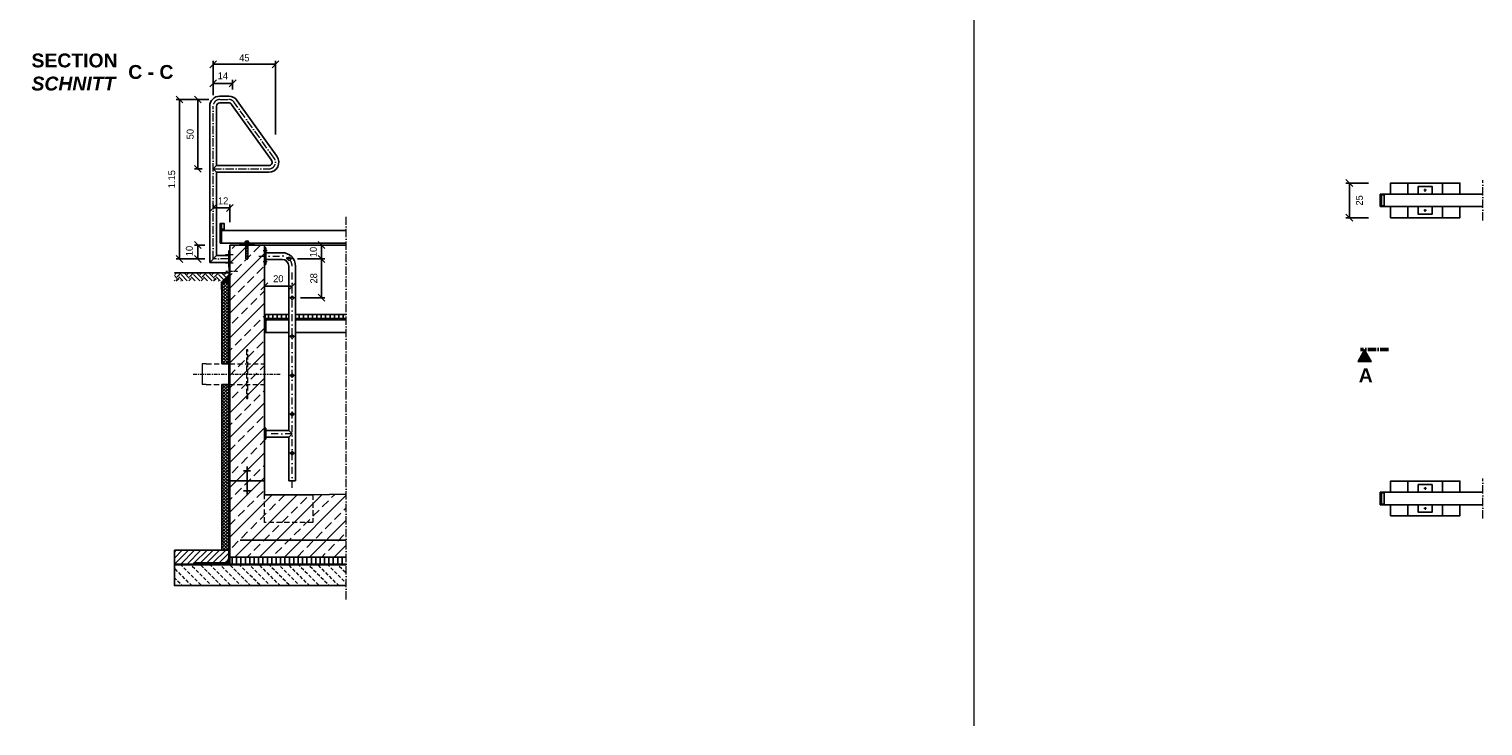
# Model space of a CAD drawing. Header units: millimetres. Extents: x -61498 to 746175, y -1322 to 24596.
# Tile 4 of 37: x 11896 to 22389, y -1322 to 3704. Entities that reach past the tile are written whole.
import ezdxf

# ---------------------------------------------------------------- set-up
doc = ezdxf.new("R2010")
doc.units = ezdxf.units.MM
for name, pattern in [('ACAD_ISO10W100', [18, 12, -3, 0, -3]), ('JIS_02_1.0', [2, 1, -1]), ('STRICHPUNKT2', [0.5, 0.25, -0.125, 0, -0.125]), ('VERDECKT2', [0.1875, 0.125, -0.0625])]:
    doc.linetypes.add(name, pattern=pattern)
for name, color, linetype, lineweight in [('Bemaßung', 7, 'Continuous', 9), ('Beschriftung', 7, 'Continuous', 9), ('P-DABDICHTUNG', 7, 'Continuous', 18), ('P-ES-MD', 1, 'VERDECKT2', 18), ('P-SSLEIX', 7, 'STRICHPUNKT2', 18), ('verz. Bandstahl 30x3_5mm im Beton', 5, 'GRENZE1', 35)]:
    doc.layers.add(name, color=color, linetype=linetype, lineweight=lineweight)
doc.styles.add('LBB3.5M1000', font='isocp.shx', dxfattribs={"height": 3.5})
doc.linetypes.add('GRENZE1', pattern='A,6.35,-2.54,[133,ltypeshp.shx,S=2.54,R=0,X=-2.54,Y=0],-2.54,25.4', length=36.83)
doc.dimstyles.new('DIN', dxfattribs={"dimtxt": 2.5, "dimasz": 2.5, "dimexe": 1.25, "dimexo": 0.625, "dimtad": 1, "dimtih": 1, "dimdec": 4, "dimdsep": 46, "dimlunit": 6, "dimtxsty": 'Standard', "dimcen": 2.5, "dimadec": 0, "dimazin": 0, "dimtfac": 1, "dimtdec": 4, "dimtmove": 0, "dimatfit": 3, "dimfxl": 0, "dimtvp": 1, "dimtolj": 1, "dimtzin": 0, "dimarcsym": 0})

# ---------------------------------------------------------------- blocks, each defined once
blk = doc.blocks.new('_Oblique')
at = {"color": 0, "linetype": 'ByBlock', "lineweight": -2}
blk.add_line((-0.5, -0.5), (0.5, 0.5), dxfattribs=at)
blk = doc.blocks.new('*D27')
at = {"layer": 'Bemaßung', "color": 0, "lineweight": -2, "transparency": 16777216}
for p, q in [((13595, 1820), (13595, 1874)), ((13595, 1849), (13795, 1849)), ((13795, 1861), (13795, 1874))]:
    blk.add_line(p, q, dxfattribs=at)
at = {"layer": 'DEFPOINTS', "color": 0, "transparency": 16777216}
for p in [(13795, 1849), (13795, 1821), (13595, 1780)]:
    blk.add_point(p, dxfattribs=at)
at = {"layer": 'Bemaßung', "color": 0, "lineweight": -2, "transparency": 16777216, "xscale": 50, "yscale": 50, "zscale": 50, "rotation": 180}
blk.add_blockref('_Oblique', (13595, 1849), dxfattribs=at)
at = {"layer": 'Bemaßung', "color": 0, "lineweight": -2, "transparency": 16777216, "xscale": 50, "yscale": 50, "zscale": 50}
blk.add_blockref('_Oblique', (13795, 1849), dxfattribs=at)
at = {"layer": 'Bemaßung', "color": 0, "transparency": 16777216, "insert": (13695, 1903), "char_height": 50, "attachment_point": 5}
blk.add_mtext('\\A1;20', dxfattribs=at)
blk = doc.blocks.new('*D29')
at = {"layer": 'Bemaßung', "color": 0, "lineweight": -2, "transparency": 16777216}
for p, q in [((13834, 2146), (14032, 2146)), ((14007, 2046), (14007, 2146)), ((13834, 2046), (14032, 2046))]:
    blk.add_line(p, q, dxfattribs=at)
at = {"layer": 'DEFPOINTS', "color": 0, "transparency": 16777216}
for p in [(13794, 2146), (14007, 2146), (13794, 2046)]:
    blk.add_point(p, dxfattribs=at)
at = {"layer": 'Bemaßung', "color": 0, "lineweight": -2, "transparency": 16777216, "xscale": 50, "yscale": 50, "zscale": 50}
for p, rotation in [((14007, 2146), 90), ((14007, 2046), 270)]:
    blk.add_blockref('_Oblique', p, dxfattribs=dict(at, rotation=rotation))
at = {"layer": 'Bemaßung', "color": 0, "transparency": 16777216, "insert": (13948, 2096), "char_height": 50, "attachment_point": 5, "rotation": 90}
blk.add_mtext('\\A1;10', dxfattribs=at)
blk = doc.blocks.new('*D30')
at = {"layer": 'Bemaßung', "color": 0, "lineweight": -2, "transparency": 16777216}
for p, q in [((13834, 2046), (14032, 2046)), ((14007, 2046), (14007, 1766)), ((13856, 1766), (14032, 1766))]:
    blk.add_line(p, q, dxfattribs=at)
at = {"layer": 'DEFPOINTS', "color": 0, "transparency": 16777216}
for p in [(13794, 2046), (13816, 1766), (14007, 1766)]:
    blk.add_point(p, dxfattribs=at)
at = {"layer": 'Bemaßung', "color": 0, "lineweight": -2, "transparency": 16777216, "xscale": 50, "yscale": 50, "zscale": 50}
for p, rotation in [((14007, 2046), 90), ((14007, 1766), 270)]:
    blk.add_blockref('_Oblique', p, dxfattribs=dict(at, rotation=rotation))
at = {"layer": 'Bemaßung', "color": 0, "transparency": 16777216, "insert": (13951, 1906), "char_height": 50, "attachment_point": 5, "rotation": 90}
blk.add_mtext('\\A1;28', dxfattribs=at)
blk = doc.blocks.new('*D31')
at = {"layer": 'Bemaßung', "color": 0, "lineweight": -2, "transparency": 16777216}
for p, q in [((13225, 3227), (13225, 3337)), ((13225, 3312), (13365, 3312)), ((13365, 3267), (13365, 3337))]:
    blk.add_line(p, q, dxfattribs=at)
at = {"layer": 'DEFPOINTS', "color": 0, "transparency": 16777216}
for p in [(13365, 3312), (13365, 3187), (13225, 3147)]:
    blk.add_point(p, dxfattribs=at)
at = {"layer": 'Bemaßung', "color": 0, "lineweight": -2, "transparency": 16777216, "xscale": 50, "yscale": 50, "zscale": 50, "rotation": 180}
blk.add_blockref('_Oblique', (13225, 3312), dxfattribs=at)
at = {"layer": 'Bemaßung', "color": 0, "lineweight": -2, "transparency": 16777216, "xscale": 50, "yscale": 50, "zscale": 50}
blk.add_blockref('_Oblique', (13365, 3312), dxfattribs=at)
at = {"layer": 'Bemaßung', "color": 0, "transparency": 16777216, "insert": (13295, 3367), "char_height": 50, "attachment_point": 5}
blk.add_mtext('\\A1;14', dxfattribs=at)
blk = doc.blocks.new('*D32')
at = {"layer": 'Bemaßung', "color": 0, "lineweight": -2, "transparency": 16777216}
for p, q in [((13225, 3317), (13225, 3475)), ((13675, 2944), (13675, 3475)), ((13675, 3450), (13225, 3450))]:
    blk.add_line(p, q, dxfattribs=at)
at = {"layer": 'DEFPOINTS', "color": 0, "transparency": 16777216}
for p in [(13225, 3450), (13225, 3117), (13675, 2744)]:
    blk.add_point(p, dxfattribs=at)
at = {"layer": 'Bemaßung', "color": 0, "lineweight": -2, "transparency": 16777216, "xscale": 50, "yscale": 50, "zscale": 50, "rotation": 180}
blk.add_blockref('_Oblique', (13225, 3450), dxfattribs=at)
at = {"layer": 'Bemaßung', "color": 0, "lineweight": -2, "transparency": 16777216, "xscale": 50, "yscale": 50, "zscale": 50}
blk.add_blockref('_Oblique', (13675, 3450), dxfattribs=at)
at = {"layer": 'Bemaßung', "color": 0, "transparency": 16777216, "insert": (13450, 3496), "char_height": 50, "attachment_point": 5}
blk.add_mtext('\\A1;45', dxfattribs=at)
blk = doc.blocks.new('*D33')
at = {"layer": 'Bemaßung', "color": 0, "lineweight": -2, "transparency": 16777216}
for p, q in [((13193, 3196), (13089, 3196)), ((13114, 2696), (13114, 3196)), ((13145, 2696), (13089, 2696))]:
    blk.add_line(p, q, dxfattribs=at)
at = {"layer": 'DEFPOINTS', "color": 0, "transparency": 16777216}
for p in [(13114, 3196), (13273, 3196), (13225, 2696)]:
    blk.add_point(p, dxfattribs=at)
at = {"layer": 'Bemaßung', "color": 0, "lineweight": -2, "transparency": 16777216, "xscale": 50, "yscale": 50, "zscale": 50}
for p, rotation in [((13114, 3196), 90), ((13114, 2696), 270)]:
    blk.add_blockref('_Oblique', p, dxfattribs=dict(at, rotation=rotation))
at = {"layer": 'Bemaßung', "color": 0, "transparency": 16777216, "insert": (13059, 2946), "char_height": 50, "attachment_point": 5, "rotation": 90}
blk.add_mtext('\\A1;50', dxfattribs=at)
blk = doc.blocks.new('*D34')
at = {"layer": 'Bemaßung', "color": 0, "lineweight": -2, "transparency": 16777216}
for p, q in [((13193, 3196), (12957, 3196)), ((12982, 3196), (12982, 2046)), ((13145, 2046), (12957, 2046))]:
    blk.add_line(p, q, dxfattribs=at)
at = {"layer": 'DEFPOINTS', "color": 0, "transparency": 16777216}
for p in [(13273, 3196), (12982, 2046), (13225, 2046)]:
    blk.add_point(p, dxfattribs=at)
at = {"layer": 'Bemaßung', "color": 0, "lineweight": -2, "transparency": 16777216, "xscale": 50, "yscale": 50, "zscale": 50}
for p, rotation in [((12982, 3196), 90), ((12982, 2046), 270)]:
    blk.add_blockref('_Oblique', p, dxfattribs=dict(at, rotation=rotation))
at = {"layer": 'Bemaßung', "color": 0, "transparency": 16777216, "insert": (12926, 2621), "char_height": 50, "attachment_point": 5, "rotation": 90}
blk.add_mtext('\\A1;1.15', dxfattribs=at)
blk = doc.blocks.new('*D35')
at = {"layer": 'Bemaßung', "color": 0, "lineweight": -2, "transparency": 16777216}
for p, q in [((13165, 2146), (13089, 2146)), ((13114, 2046), (13114, 2146)), ((13165, 2046), (13089, 2046))]:
    blk.add_line(p, q, dxfattribs=at)
at = {"layer": 'DEFPOINTS', "color": 0, "transparency": 16777216}
for p in [(13114, 2146), (13225, 2146), (13225, 2046)]:
    blk.add_point(p, dxfattribs=at)
at = {"layer": 'Bemaßung', "color": 0, "lineweight": -2, "transparency": 16777216, "xscale": 50, "yscale": 50, "zscale": 50}
for p, rotation in [((13114, 2146), 90), ((13114, 2046), 270)]:
    blk.add_blockref('_Oblique', p, dxfattribs=dict(at, rotation=rotation))
at = {"layer": 'Bemaßung', "color": 0, "transparency": 16777216, "insert": (13053, 2103), "char_height": 50, "attachment_point": 5, "rotation": 90}
blk.add_mtext('\\A1;10', dxfattribs=at)
blk = doc.blocks.new('*D36')
at = {"layer": 'Bemaßung', "color": 0, "lineweight": -2, "transparency": 16777216}
for p, q in [((13225, 2405), (13225, 2439)), ((13345, 2414), (13225, 2414)), ((13345, 2311), (13345, 2439))]:
    blk.add_line(p, q, dxfattribs=at)
at = {"layer": 'DEFPOINTS', "color": 0, "transparency": 16777216}
for p in [(13225, 2414), (13225, 2345), (13345, 2251)]:
    blk.add_point(p, dxfattribs=at)
at = {"layer": 'Bemaßung', "color": 0, "lineweight": -2, "transparency": 16777216, "xscale": 50, "yscale": 50, "zscale": 50, "rotation": 180}
blk.add_blockref('_Oblique', (13225, 2414), dxfattribs=at)
at = {"layer": 'Bemaßung', "color": 0, "lineweight": -2, "transparency": 16777216, "xscale": 50, "yscale": 50, "zscale": 50}
blk.add_blockref('_Oblique', (13345, 2414), dxfattribs=at)
at = {"layer": 'Bemaßung', "color": 0, "transparency": 16777216, "insert": (13297, 2465), "char_height": 50, "attachment_point": 5}
blk.add_mtext('\\A1;12', dxfattribs=at)
blk = doc.blocks.new('*D113')
at = {"layer": 'Bemaßung', "color": 0, "lineweight": -2, "transparency": 16777216}
for p, q in [((21563, 2593), (21401, 2593)), ((21426, 2593), (21426, 2343)), ((21563, 2343), (21401, 2343))]:
    blk.add_line(p, q, dxfattribs=at)
at = {"layer": 'DEFPOINTS', "color": 0, "transparency": 16777216}
for p in [(21723, 2593), (21426, 2343), (21723, 2343)]:
    blk.add_point(p, dxfattribs=at)
at = {"layer": 'Bemaßung', "color": 0, "lineweight": -2, "transparency": 16777216, "xscale": 50, "yscale": 50, "zscale": 50}
for p, rotation in [((21426, 2593), 90), ((21426, 2343), 270)]:
    blk.add_blockref('_Oblique', p, dxfattribs=dict(at, rotation=rotation))
at = {"layer": 'Bemaßung', "color": 0, "transparency": 16777216, "insert": (21498, 2468), "char_height": 50, "attachment_point": 5, "rotation": 90}
blk.add_mtext('\\A1;25', dxfattribs=at)

msp = doc.modelspace()

# ---------------------------------------------------------------- hatches: boundary and pattern name
at = {"lineweight": 0}
h = msp.add_hatch(dxfattribs=at)
h.set_pattern_fill('ANSI33', color=256, scale=20)
h.set_pattern_definition([(45, (15044.65, 1020.52), (-89.8026, 89.8026), []), (45, (15134.46, 1020.52), (-89.8026, 89.8026), [63.5, -31.75])])
h.paths.add_polyline_path([(14185.90164, -104.47721), (14185.90164, 348.361), (13944.65354, 345.52279), (13594.65354, 345.52279), (13594.65354, 2145.52279), (13344.65354, 2145.52279), (13344.65354, -104.47721)])
h = msp.add_hatch()
h.set_pattern_fill('EARTH', color=256, scale=10, angle=45)
h.set_pattern_definition([(45, (13144.654, 1916.385), (7e-15, 89.803), [63.5, -63.5]), (45, (13127.816, 1933.22), (7e-15, 89.803), [63.5, -63.5]), (45, (13110.98, 1950.06), (7e-15, 89.803), [63.5, -63.5]), (135, (13110.98, 1961.286), (-89.803, 7e-15), [63.5, -63.5]), (135, (13127.816, 1978.124), (-89.803, 7e-15), [63.5, -63.5]), (135, (13144.654, 1994.96), (-89.803, 7e-15), [63.5, -63.5])])
h.paths.add_polyline_path([(13293.28619, 1887.24713), (13339.80859, 1933.76953), (13339.80859, 1945.52279), (12944.65354, 1945.52279), (12944.65354, 1887.24713)])
at = {"lineweight": 5}
h = msp.add_hatch(dxfattribs=at)
h.set_pattern_fill('ANSI36', color=256, angle=90)
h.set_pattern_definition([(135, (13316.6535, 1903.712), (-6.17393, 1.6838), [7.9375, -1.5875, 0, -1.5875])])
h.paths.add_polyline_path([(13344.65354, 1931.71186), (13288.65354, 1875.71186), (13338.65354, 1875.71186), (13344.65354, 1875.71186)])
h = msp.add_hatch(dxfattribs=at)
h.set_pattern_fill('ANSI37', color=256, scale=5)
h.set_pattern_definition([(45, (13313.654, 1628.273), (-11.2253, 11.2253), []), (135, (13313.654, 1628.273), (-11.2253, -11.2253), [])])
h.paths.add_polyline_path([(13338.65354, 1875.71186), (13288.65354, 1875.71186), (13288.65354, 1290.52279), (13338.65354, 1290.52279)])
at = {"lineweight": 9}
h = msp.add_hatch(dxfattribs=at)
h.set_pattern_fill('ANSI31', color=256)
h.set_pattern_definition([(45, (-70640.859, 39965.3005), (-2.24506403, 2.24506403), [])])
edge = h.paths.add_edge_path()
edge.add_line((13594.65354, 1515.52279), (13594.65354, 1615.52279))
edge.add_line((13594.65354, 1615.52279), (13669.65354, 1615.52279))
edge.add_line((13669.65354, 1615.52279), (13669.65354, 1610.52279))
edge.add_arc((13664.65354, 1610.52279), 5, -90, 0, ccw=False)
edge.add_line((13664.65354, 1605.52279), (13614.65354, 1605.52279))
edge.add_arc((13614.65354, 1595.52279), 10, 90, 180)
edge.add_line((13604.65354, 1595.52279), (13604.65354, 1520.52279))
edge.add_arc((13599.65354, 1520.52279), 5, -90, 0, ccw=False)
edge.add_line((13599.65354, 1515.52279), (13594.65354, 1515.52279))
h = msp.add_hatch()
h.set_pattern_fill('ANSI31', color=256, scale=10, angle=45)
h.set_pattern_definition([(90, (-70640.86, 39965.3), (-31.75, 5e-15), [])])
h.paths.add_polyline_path([(13770.50354, 1615.52279), (13770.50354, 1645.52279), (13599.65354, 1645.52279), (13599.65354, 1615.52279)])
h.paths.add_polyline_path([(14185.90164, 1615.52279), (14185.90164, 1645.52279), (13818.80354, 1645.52279), (13818.80354, 1615.52279)])
at = {"lineweight": 5}
h = msp.add_hatch(dxfattribs=at)
h.set_pattern_fill('ANSI37', color=256, scale=5)
h.set_pattern_definition([(45, (15044.654, 955.773), (-11.22532, 11.22532), []), (135, (15044.654, 955.773), (-11.22532, -11.22532), [])])
h.paths.add_polyline_path([(13288.65354, 1140.52279), (13338.65354, 1140.52279), (13338.65354, -54.47721), (13288.65354, -54.47721)])
h = msp.add_hatch()
h.set_pattern_fill('ANSI31', color=256, scale=10)
h.set_pattern_definition([(45, (16947.654, -104.477), (-22.45064, 22.45064), [])])
edge = h.paths.add_edge_path()
edge.add_line((13084.27841, -146.83319), (13084.27841, -154.47721))
edge.add_line((13084.27841, -154.47721), (12944.65354, -154.47721))
edge.add_line((12944.65354, -154.47721), (12944.65354, -54.47721))
edge.add_line((12944.65354, -54.47721), (13338.65354, -54.47721))
edge.add_line((13338.65354, -54.47721), (13338.65354, -104.47721))
edge.add_arc((13296.29756, -104.47721), 42.35598, 270, 360, ccw=False)
edge.add_line((13296.29756, -146.83319), (13084.27841, -146.83319))
at = {"lineweight": 0}
h = msp.add_hatch(dxfattribs=at)
h.set_pattern_fill('AR-CONC', color=256, scale=0.48356)
h.set_pattern_definition([(50, (16826.8257, -129.4772), (3.4683817, -0.303444), [0.36267, -3.989368]), (355, (16826.8257, -129.4772), (-0.6709456, 3.6372986), [0.290136, -3.1914945]), (100.45144, (16827.1148, -129.5025), (2.797436, 3.3338545), [0.308222, -3.3904412]), (46.1842, (16826.8257, -128.51), (5.16075, -0.8003847), [0.544005, -5.984052]), (96.63564, (16827.256, -128.577), (4.519649, 4.710446), [0.462333, -5.085665]), (351.18416, (16826.8257, -128.51), (4.519649, 4.710446), [0.435204, -4.787242]), (21, (16827.3093, -128.752), (2.8864024, -1.946903), [0.36267, -3.989368]), (326, (16827.3093, -128.752), (1.176575, 3.506534), [0.290136, -3.1914945]), (71.45144, (16827.5498, -128.914), (4.0629775, 1.559631), [0.308222, -3.3904412]), (37.5, (16826.8257, -129.4772), (0.05880017, 1.6097408), [0, -3.1528098, 0, -3.2398505, 0, -3.2035835]), (7.5, (16826.8257, -129.4772), (1.2720985, 1.9072164), [0, -1.8471984, 0, -3.0802758, 0, -1.2209884]), (327.5, (16825.7474, -129.4772), (2.5813506, -0.1090663), [0, -1.2088994, 0, -3.7717663, 0, -5.0048437]), (317.5, (16825.2638, -129.4772), (2.8200537, 0.4840674), [0, -1.5715693, 0, -2.5048397, 0, -3.5541644])])
edge = h.paths.add_edge_path()
edge.add_line((13270.35447, -154.47721), (13296.29756, -152.83319))
edge.add_arc((13296.29756, -104.47721), 48.35598, 270, 360)
edge.add_line((13344.65354, -104.47721), (13344.65354, -154.47721))
edge.add_line((13344.65354, -154.47721), (13270.35447, -154.47721))
h = msp.add_hatch()
h.set_pattern_fill('ANSI31', color=256, scale=10, angle=45)
h.set_pattern_definition([(90, (15044.654, -129.477), (-31.75, 5e-15), [])])
h.paths.add_polyline_path([(13344.65354, -104.47721), (14185.90164, -104.47721), (14185.90164, -154.47721), (13344.65354, -154.47721)])
h = msp.add_hatch(dxfattribs=at)
h.set_pattern_fill('BETON_UNBEWEHRT', color=256, scale=200, angle=90, pattern_type=2)
h.set_pattern_definition([(135, (7956.78, -75.12), (-35.35534, -35.35534), [25, -12.5])])
h.paths.add_polyline_path([(14185.90164, -310.47721), (14185.90164, -160.47721), (12944.65354, -160.47721), (12944.65354, -310.47721)])
at = {"layer": 'Beschriftung'}
h = msp.add_hatch(color=256, dxfattribs=at)
h.dxf.hatch_style = 1
h.paths.add_polyline_path([(21535.51058, 1393.39787), (21485.66203, 1307.05766), (21585.35912, 1307.05766)])
at = {"layer": 'P-DABDICHTUNG'}
h = msp.add_hatch(dxfattribs=at)
h.set_pattern_fill('PLAST', scale=6, angle=90, style=0)
h.set_pattern_definition([(90, (2118.5682, -1454.0447), (-1.5, 9e-17), []), (90, (2118.3807, -1454.0447), (-1.5, 9e-17), []), (90, (2118.1932, -1454.0447), (-1.5, 9e-17), [])])
h.paths.add_polyline_path([(13084.27841, -154.47721), (13084.27841, -152.83319), (13143.78552, -152.83319), (13143.78552, -154.47721)])

# ---------------------------------------------------------------- linework, layer by layer
for p, q in [((13272.95354, 3219.82985), (13337.67213, 3219.82985)), ((13272.95354, 3171.52985), (13337.67213, 3171.52985)), ((13645.99389, 2757.87551), (13358.19728, 3160.10545)), ((13685.26556, 2785.9936), (13399.24758, 3185.55663)), ((13200.50354, 2021.37279), (13200.50354, 3147.37985)), ((13248.80354, 2719.67279), (13248.80354, 3147.37985)), ((13248.80354, 2719.67279), (13224.65354, 2695.52279)), ((13224.65354, 2695.52279), (13248.80354, 2671.37279)), ((13248.80354, 2719.67279), (13626.35354, 2719.67279)), ((13248.80354, 2671.37279), (13626.35354, 2671.37279)), ((13248.80354, 2069.67279), (13248.80354, 2671.37279)), ((21647.60434, 2513.39787), (22389.24547, 2513.39787)), ((21647.60434, 2513.39787), (21647.60434, 2423.39787)), ((22389.24547, 2423.39787), (21647.60434, 2423.39787)), ((21657.60434, 2513.39787), (21657.60434, 2423.39787)), ((21657.60434, 2508.39787), (21677.60434, 2508.39787)), ((21677.60434, 2428.39787), (21657.60434, 2428.39787)), ((21677.60434, 2428.39787), (21677.60434, 2508.39787)), ((14185.90164, 2250.52279), (13284.65354, 2250.52279)), ((14185.90164, 2160.52279), (13284.65354, 2160.52279)), ((13594.65354, 2145.52279), (13344.65354, 2145.52279)), ((13344.65354, 2145.52279), (13344.65354, -104.47721)), ((13419.65354, 2150.52279), (13414.65354, 2145.52279)), ((13419.65354, 2150.52279), (13419.65354, 2160.52279)), ((13519.65354, 2150.52279), (13419.65354, 2150.52279)), ((13519.65354, 2160.52279), (13519.65354, 2150.52279)), ((13519.65354, 2150.52279), (13524.65354, 2145.52279)), ((13594.65354, 2145.52279), (14185.90164, 2145.52279)), ((13594.65354, 345.52279), (13594.65354, 2145.52279)), ((13594.65354, 2126.7429), (13604.65354, 2126.7429)), ((13604.65354, 2006.7429), (13604.65354, 2126.7429)), ((13248.80354, 2069.67279), (13200.50354, 2021.37279)), ((13338.65354, 2021.37279), (13200.50354, 2021.37279)), ((13338.65354, 2069.67279), (13248.80354, 2069.67279)), ((13594.65354, 2006.7429), (13604.65354, 2006.7429)), ((13604.65354, 2090.8929), (13722.20354, 2090.8929)), ((13604.65354, 2042.5929), (13722.20354, 2042.5929)), ((13759.29343, 2045.52279), (13773.43343, 2059.66279)), ((13773.43343, 2031.38279), (13759.29343, 2045.52279)), ((13770.50354, 1994.2929), (13770.50354, 809.67279)), ((13787.57343, 2045.52279), (13773.43343, 2059.66279)), ((13773.43343, 2031.38279), (13787.57343, 2045.52279)), ((13818.80354, 445.52279), (13818.80354, 1994.2929)), ((13339.80859, 1945.52279), (12944.65354, 1945.52279)), ((13288.65354, 1875.71186), (13344.65354, 1931.71186)), ((13338.65354, -104.47721), (13338.65354, 1875.71186)), ((13338.65354, 1875.71186), (13344.65354, 1875.71186)), ((13338.65354, 1875.71186), (13344.65354, 1875.71186)), ((13780.51354, 1765.52279), (13794.65354, 1779.66279)), ((13794.65354, 1751.38279), (13780.51354, 1765.52279)), ((13808.79354, 1765.52279), (13794.65354, 1779.66279)), ((13794.65354, 1751.38279), (13808.79354, 1765.52279)), ((13770.50354, 1605.52279), (13664.65354, 1605.52279)), ((14185.90164, 1605.52279), (13818.80354, 1605.52279)), ((13599.65354, 1515.52279), (13770.50354, 1515.52279)), ((13780.51354, 1485.52279), (13794.65354, 1499.66279)), ((13794.65354, 1471.38279), (13780.51354, 1485.52279)), ((13808.79354, 1485.52279), (13794.65354, 1499.66279)), ((13794.65354, 1471.38279), (13808.79354, 1485.52279)), ((13818.80354, 1515.52279), (14185.90164, 1515.52279)), ((13780.51354, 1205.52279), (13794.65354, 1219.66279)), ((13794.65354, 1191.38279), (13780.51354, 1205.52279)), ((13808.79354, 1205.52279), (13794.65354, 1219.66279)), ((13794.65354, 1191.38279), (13808.79354, 1205.52279)), ((13780.51354, 925.52279), (13794.65354, 939.66279)), ((13794.65354, 911.38279), (13780.51354, 925.52279)), ((13808.79354, 925.52279), (13794.65354, 939.66279)), ((13794.65354, 911.38279), (13808.79354, 925.52279)), ((13604.65354, 825.52279), (13594.65354, 825.52279)), ((13604.65354, 745.52279), (13594.65354, 745.52279)), ((13604.65354, 745.52279), (13604.65354, 825.52279)), ((13770.50354, 809.67279), (13604.65354, 809.67279)), ((13770.50354, 761.37279), (13604.65354, 761.37279)), ((13770.50354, 809.67279), (13794.65354, 785.52279)), ((13794.65354, 785.52279), (13770.50354, 761.37279)), ((13770.50354, 761.37279), (13770.50354, 445.52279)), ((13780.51354, 645.52279), (13794.65354, 659.66279)), ((13794.65354, 631.38279), (13780.51354, 645.52279)), ((13808.79354, 645.52279), (13794.65354, 659.66279)), ((13794.65354, 631.38279), (13808.79354, 645.52279)), ((13474.65354, 545.17607), (13464.65354, 545.17607)), ((13474.65354, 541.65616), (13464.65354, 541.65616)), ((13474.65354, 538.13626), (13464.65354, 538.13626)), ((13474.65354, 534.61635), (13464.65354, 534.61635)), ((13474.65354, 531.09645), (13464.65354, 531.09645)), ((13474.65354, 527.57654), (13464.65354, 527.57654)), ((13469.65354, 545.52279), (13469.65354, 445.52279)), ((13344.65354, 445.52279), (13594.65354, 445.52279)), ((13494.65354, 517.01683), (13444.65354, 517.01683)), ((13474.65354, 524.05664), (13464.65354, 524.05664)), ((13474.65354, 520.53674), (13464.65354, 520.53674)), ((13469.65354, 445.52279), (13469.65354, 345.52279)), ((13770.50354, 445.52279), (13818.80354, 445.52279)), ((13494.65354, 374.02875), (13444.65354, 374.02875)), ((13474.65354, 370.50884), (13464.65354, 370.50884)), ((13474.65354, 366.98894), (13464.65354, 366.98894)), ((13474.65354, 363.46903), (13464.65354, 363.46903)), ((13474.65354, 359.94913), (13464.65354, 359.94913)), ((13474.65354, 356.42922), (13464.65354, 356.42922)), ((13474.65354, 352.90932), (13464.65354, 352.90932)), ((13474.65354, 349.38941), (13464.65354, 349.38941)), ((13474.65354, 345.86951), (13464.65354, 345.86951)), ((13944.65354, 345.52279), (13594.65354, 345.52279)), ((14185.90164, 348.361), (13944.65354, 345.52279)), ((22389.24547, 363.39787), (21647.60434, 363.39787)), ((21647.60434, 273.39787), (21647.60434, 363.39787)), ((21657.60434, 273.39787), (21657.60434, 363.39787)), ((21677.60434, 358.39787), (21657.60434, 358.39787)), ((21677.60434, 358.39787), (21677.60434, 278.39787)), ((21647.60434, 273.39787), (22389.24547, 273.39787)), ((21657.60434, 278.39787), (21677.60434, 278.39787)), ((13338.65354, -54.47721), (12944.65354, -54.47721)), ((12944.65354, -54.47721), (12944.65354, -160.47721)), ((13338.65354, -104.47721), (13338.65354, -54.47721)), ((13344.65354, -154.47721), (12944.65354, -154.47721)), ((12944.65354, -160.47721), (12944.65354, -154.47721)), ((13344.65354, -154.47721), (12944.65354, -154.47721)), ((13338.65354, -154.47721), (12944.65354, -154.47721)), ((13338.65354, -154.47721), (12944.65354, -154.47721)), ((12944.65354, -154.47721), (13344.65354, -154.47721)), ((13084.27841, -146.83319), (13084.27841, -154.47721)), ((13296.29756, -146.83319), (13084.27841, -146.83319)), ((13296.29756, -152.83319), (13084.27841, -152.83319)), ((13344.65354, -154.47721), (14185.90164, -154.47721))]:
    msp.add_line(p, q)
at = {"linetype": 'ACAD_ISO10W100', "lineweight": 18, "ltscale": 5}
for p, q in [((13272.95354, 3195.52279), (13337.76951, 3195.52279)), ((13665.63054, 2771.93341), (13378.81981, 3172.67398)), ((13224.65354, 2045.52279), (13224.65354, 3147.22279)), ((13224.65354, 2695.52279), (13626.35354, 2695.52279)), ((21982.60434, 2540.89787), (21962.60434, 2540.89787)), ((21972.60434, 2530.89787), (21972.60434, 2550.89787)), ((22389.24547, 2323.39787), (22389.24547, 2613.39787)), ((14185.90164, -410.47721), (14185.90164, 2350.52279)), ((21982.60434, 2395.89787), (21962.60434, 2395.89787)), ((21972.60434, 2385.89787), (21972.60434, 2405.89787)), ((13338.65354, 2045.52279), (13224.65354, 2045.52279)), ((13368.918, 2075.52279), (13314.38909, 2075.52279)), ((13368.918, 2015.52279), (13314.38909, 2015.52279)), ((22389.24547, 173.39787), (22389.24547, 463.39787)), ((21982.60434, 390.89787), (21962.60434, 390.89787)), ((21972.60434, 400.89787), (21972.60434, 380.89787)), ((21982.60434, 245.89787), (21962.60434, 245.89787)), ((21972.60434, 255.89787), (21972.60434, 235.89787))]:
    msp.add_line(p, q, dxfattribs=at)
at = {"linetype": 'Continuous', "lineweight": 9}
for p, q in [((13454.65354, 2160.52279), (13454.65354, 2163.52279)), ((13454.65354, 2163.52279), (13484.65354, 2163.52279)), ((13456.25354, 2164.52279), (13456.25354, 2170.52279)), ((13459.71774, 2171.52279), (13479.58934, 2171.52279)), ((13461.65354, 2174.02279), (13477.65354, 2174.02279)), ((13461.65354, 2174.02279), (13461.65354, 2171.52279)), ((13462.87854, 2174.45789), (13462.87854, 2171.52279)), ((13463.18174, 2164.52279), (13463.18174, 2170.52279)), ((13476.12534, 2164.52279), (13476.12534, 2170.52279)), ((13476.42854, 2174.45789), (13476.42854, 2171.52279)), ((13477.65354, 2174.02279), (13477.65354, 2171.52279)), ((13483.05354, 2164.52279), (13483.05354, 2170.52279)), ((13484.65354, 2160.52279), (13484.65354, 2163.52279))]:
    msp.add_line(p, q, dxfattribs=at)
at = {"linetype": 'JIS_02_1.0', "lineweight": 5, "ltscale": 2}
for p, q in [((13461.15354, 2145.52279), (13461.15354, 2163.52279)), ((13461.65354, 2047.02279), (13461.65354, 2174.02279)), ((13462.87854, 2046.58773), (13462.87854, 2171.52279)), ((13476.42854, 2046.58773), (13476.42854, 2171.52279)), ((13477.65354, 2047.02279), (13477.65354, 2174.02279)), ((13478.15354, 2145.52279), (13478.15354, 2163.52279)), ((13461.65354, 2047.02279), (13477.65354, 2047.02279))]:
    msp.add_line(p, q, dxfattribs=at)
at = {"linetype": 'ACAD_ISO10W100', "lineweight": 5}
for p, q in [((13469.65354, 2040.52279), (13469.65354, 2178.58379)), ((13316.5655, 1957.9411), (13404.07656, 1957.9411))]:
    msp.add_line(p, q, dxfattribs=at)
at = {"linetype": 'JIS_02_1.0', "lineweight": 25, "ltscale": 50}
for p, q in [((13341.65354, 1875.71186), (13341.65354, -104.47721)), ((12944.65354, -157.47721), (14185.90164, -157.47721)), ((13296.29756, -149.83319), (13084.27841, -149.83319))]:
    msp.add_line(p, q, dxfattribs=at)
for points in [[(21722.60434, 2513.39787), (21722.60434, 2593.39787), (22222.60434, 2593.39787), (22222.60434, 2513.39787)], [(21847.60434, 2513.39787), (21847.60434, 2593.39787), (22097.60434, 2593.39787), (22097.60434, 2513.39787)], [(22022.60434, 2513.39787), (22022.60434, 2568.39787), (21922.60434, 2568.39787), (21922.60434, 2513.39787)], [(22222.60434, 2423.39787), (22222.60434, 2343.39787), (21722.60434, 2343.39787), (21722.60434, 2423.39787)], [(22097.60434, 2423.39787), (22097.60434, 2343.39787), (21847.60434, 2343.39787), (21847.60434, 2423.39787)], [(21922.60434, 2423.39787), (21922.60434, 2368.39787), (22022.60434, 2368.39787), (22022.60434, 2423.39787)], [(13770.50354, 1645.52279), (13599.65354, 1645.52279), (13599.65354, 1615.52279), (13770.50354, 1615.52279)], [(14185.90164, 1645.52279), (13818.80354, 1645.52279)], [(13818.80354, 1615.52279), (14185.90164, 1615.52279)], [(22222.60434, 363.39787), (22222.60434, 443.39787), (21722.60434, 443.39787), (21722.60434, 363.39787)], [(22097.60434, 363.39787), (22097.60434, 443.39787), (21847.60434, 443.39787), (21847.60434, 363.39787)], [(21922.60434, 363.39787), (21922.60434, 418.39787), (22022.60434, 418.39787), (22022.60434, 363.39787)], [(21722.60434, 273.39787), (21722.60434, 193.39787), (22222.60434, 193.39787), (22222.60434, 273.39787)], [(21847.60434, 273.39787), (21847.60434, 193.39787), (22097.60434, 193.39787), (22097.60434, 273.39787)], [(22022.60434, 273.39787), (22022.60434, 218.39787), (21922.60434, 218.39787), (21922.60434, 273.39787)], [(13344.65354, -154.47721), (13344.65354, -104.47721), (14185.90164, -104.47721)], [(14185.90164, -310.47721), (12944.65354, -310.47721), (12944.65354, -160.47721), (14185.90164, -160.47721)]]:
    msp.add_lwpolyline(points)
for points in [[(13274.65354, 2160.52279), (13284.65354, 2160.52279), (13284.65354, 2300.52279), (13274.65354, 2300.52279)], [(13284.65354, 2300.52279), (13304.65354, 2300.52279), (13304.65354, 2260.52279), (13284.65354, 2260.52279)], [(13344.65354, 2105.52279), (13344.65354, 1985.52279), (13338.65354, 1985.52279), (13338.65354, 2105.52279)], [(13286.69611, 1827.82862), (13286.69611, 1877.82862), (13341.80859, 1932.9411), (13341.80859, 1982.9411), (13339.80859, 1982.9411), (13339.80859, 1933.76953), (13284.69611, 1878.65705), (13284.69611, 1827.82862)], [(13338.65354, 1875.71186), (13288.65354, 1875.71186), (13288.65354, 1290.52279), (13338.65354, 1290.52279)], [(13288.65354, 1140.52279), (13338.65354, 1140.52279), (13338.65354, -54.47721), (13288.65354, -54.47721)]]:
    msp.add_lwpolyline(points, close=True)
msp.add_lwpolyline([(13594.65354, 1515.52279), (13594.65354, 1615.52279), (13669.65354, 1615.52279), (13669.65354, 1610.52279, -0.4142135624), (13664.65354, 1605.52279), (13614.65354, 1605.52279, 0.4142135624), (13604.65354, 1595.52279), (13604.65354, 1520.52279, -0.4142135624), (13599.65354, 1515.52279)], format="xyb", close=True)
for centre, radius, start, end in [((13272.95354, 3147.37985), 72.45, 90, 180), ((13272.95354, 3147.37985), 24.15, 90, 180), ((13337.67213, 3147.37985), 72.45, 31.798912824, 90), ((13337.67213, 3147.37985), 24.15, 31.798912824, 90), ((13626.35354, 2743.82279), 72.45, 270, 35.596107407), ((13626.35354, 2743.82279), 24.15, 270, 35.583823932), ((13722.20354, 1994.2929), 96.6, 0, 90), ((13722.20354, 1994.2929), 48.3, 0, 90), ((13296.29756, -104.47721), 42.35598, 270, 0)]:
    msp.add_arc(centre, radius, start, end)
at = {"linetype": 'ACAD_ISO10W100', "lineweight": 18, "ltscale": 5}
for centre, start, end in [((13272.95354, 3147.22279), 90, 180), ((13337.76951, 3147.22279), 31.798912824, 90), ((13626.35354, 2743.82279), 270, 35.591366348)]:
    msp.add_arc(centre, 48.3, start, end, dxfattribs=at)
at = {"linetype": 'Continuous', "lineweight": 9}
for centre, radius, start, end in [((13459.71764, 2165.02279), 6.49999, 57.795758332, 122.204241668), ((13459.71764, 2170.02278), 6.49999, 237.795758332, 302.204241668), ((13469.65354, 2153.43946), 22.08333, 68.760688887, 111.239311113), ((13469.65354, 2150.08069), 21.4421, 72.432641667, 107.567358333), ((13469.65354, 2184.96489), 21.4421, 252.432641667, 287.567358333), ((13479.58944, 2165.02279), 6.49999, 57.795758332, 122.204241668), ((13479.58944, 2170.02278), 6.49999, 237.795758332, 302.204241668)]:
    msp.add_arc(centre, radius, start, end, dxfattribs=at)
at = {"linetype": 'JIS_02_1.0', "lineweight": 5, "ltscale": 2}
msp.add_arc((13469.65354, 2067.60612), 22.08333, 248.760688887, 291.239311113, dxfattribs=at)
at = {"linetype": 'JIS_02_1.0', "lineweight": 25, "ltscale": 50}
msp.add_arc((13296.29756, -104.47721), 45.35598, 270, 0, dxfattribs=at)
at = {"layer": 'Bemaßung', "color": 1}
msp.add_line((18715.65402, 10435.69479), (18715.65402, -1321.91242), dxfattribs=at)
at = {"layer": 'Beschriftung', "linetype": 'ACAD_ISO10W100', "lineweight": 50, "ltscale": 5}
msp.add_line((21708.66855, 1393.39787), (21505.53618, 1393.39787), dxfattribs=at)
at = {"layer": 'Beschriftung'}
msp.add_lwpolyline([(21535.51058, 1393.39787), (21485.66203, 1307.05766), (21585.35912, 1307.05766)], close=True, dxfattribs=at)
at = {"layer": 'P-DABDICHTUNG', "color": 7}
for p, q in [((13143.78552, -152.83319), (13143.78552, -154.47721)), ((13296.29756, -152.83319), (13270.35447, -154.47721))]:
    msp.add_line(p, q, dxfattribs=at)
msp.add_lwpolyline([(13344.65354, -80.29922), (13344.65354, -104.47721, -0.4142135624), (13296.29756, -152.83319)], format="xyb", dxfattribs=at)
at = {"layer": 'P-ES-MD', "color": 7, "linetype": 'Continuous', "ltscale": 300}
for p, q in [((13144.65354, 1290.52279), (13144.65354, 1140.52279)), ((13175.30575, 1290.52279), (13144.65354, 1290.52279)), ((13173.65354, 1140.52279), (13144.65354, 1140.52279))]:
    msp.add_line(p, q, dxfattribs=at)
at = {"layer": 'P-ES-MD', "color": 7, "ltscale": 300}
for p, q in [((13175.30575, 1290.52279), (13594.65354, 1290.52279)), ((13173.65354, 1140.52279), (13594.65354, 1140.52279)), ((13594.65354, 145.52279), (13594.65354, 345.52279)), ((13944.65354, 345.52279), (13944.65354, 145.52279)), ((13944.65354, 145.52279), (13594.65354, 145.52279))]:
    msp.add_line(p, q, dxfattribs=at)
at = {"layer": 'P-ES-MD', "color": 7, "linetype": 'STRICHPUNKT2', "ltscale": 100}
msp.add_line((13081.55421, 1215.52279), (13708.04732, 1215.52279), dxfattribs=at)
at = {"layer": 'P-ES-MD', "color": 7, "ltscale": 300}
msp.add_lwpolyline([(13464.65354, 1040.52279), (13474.65354, 1040.52279), (13474.65354, 1390.52279), (13464.65354, 1390.52279)], close=True, dxfattribs=at)
at = {"layer": 'P-SSLEIX', "color": 7, "linetype": 'STRICHPUNKT2', "ltscale": 200}
for p, q in [((13584.65354, 2106.7429), (13614.65354, 2106.7429)), ((13554.65354, 2066.7429), (13722.20354, 2066.7429)), ((13584.65354, 2026.7429), (13614.65354, 2026.7429)), ((13794.33767, 2045.52279), (13752.52918, 2045.52279)), ((13794.65354, 395.52279), (13794.65354, 1994.2929)), ((13815.55778, 1765.52279), (13773.7493, 1765.52279)), ((13815.55778, 1485.52279), (13773.7493, 1485.52279)), ((13815.55778, 1205.52279), (13773.7493, 1205.52279)), ((13815.55778, 925.52279), (13773.7493, 925.52279)), ((13794.65354, 785.52279), (13602.75284, 785.52279)), ((13815.55778, 645.52279), (13773.7493, 645.52279))]:
    msp.add_line(p, q, dxfattribs=at)
msp.add_arc((13722.20354, 1994.2929), 72.45, 0, 90, dxfattribs=at)
at = {"layer": 'verz. Bandstahl 30x3_5mm im Beton', "color": 0, "lineweight": -3, "ltscale": 5}
msp.add_line((13419.65354, 17.73616), (14185.90164, 17.73616), dxfattribs=at)

# ---------------------------------------------------------------- texts
at = {"layer": 'Beschriftung', "char_height": 100, "attachment_point": 1, "style": 'LBB3.5M1000'}
for s, width, insert in [('{\\fArial|b1|i0|c0|p34;SECTION\\P\\fArial|b1|i1|c0|p34;SCHNITT}', 963.5542391, (11913.87299, 3527.45822)), ('{\\fArial|b1|i0|c0|p34;C - C}', 355.0131253, (12612.12771, 3444.48335)), ('{\\fArial|b1|i0|c0|p34;A}', 100, (21492.99348, 1256.51442))]:
    msp.add_mtext_dynamic_manual_height_columns(s, width=width, gutter_width=17.5, heights=[0], dxfattribs=dict(at, insert=insert))
at = {"layer": 'Beschriftung', "insert": (7938.29151, 15.18932), "char_height": 50, "width": 1235.8101064, "attachment_point": 1, "style": 'LBB3.5M1000'}
msp.add_mtext('\\pi273.99;{\\fArial|b0|i0|c0|p34;REFUELING STREET\\P\\pi218.67;BETANKUNGSSTRASSE\\H1.0213x; }', dxfattribs=at)

# ---------------------------------------------------------------- dimensions: what is measured, and where the dimension line sits
at = {"layer": 'Bemaßung'}
for base, p1, p2, text, override, picture, middle in [((13224.65354, 3450.08544), (13674.65354, 2743.82279), (13224.65354, 3116.63153), '45', {"dimscale": 20, "dimexo": 10, "dimgap": 0.2, "dimblk1": 'Oblique', "dimblk2": 'Oblique', "dimsah": 1, "dimtmove": 2}, '*D32', (13449.65354, 3496.34192)), ((13364.65354, 3312.47512), (13224.65354, 3147.22279), (13364.65354, 3187.34932), '14', {"dimscale": 20, "dimexo": 4, "dimgap": 0.2, "dimblk1": 'Oblique', "dimblk2": 'Oblique', "dimsah": 1, "dimtmove": 2}, '*D31', (13294.65354, 3367.14355)), ((13224.65354, 2413.96731), (13344.65354, 2250.52279), (13224.65354, 2345.4732), '12', {"dimscale": 20, "dimexo": 3, "dimgap": 0.2, "dimblk1": 'Oblique', "dimblk2": 'Oblique', "dimsah": 1, "dimtmove": 2}, '*D36', (13296.69703, 2464.92023))]:
    dim = msp.add_linear_dim(base=base, p1=p1, p2=p2, text=text, dimstyle='DIN', override=override, dxfattribs=at)
    dim.commit()
    dim.dimension.update_dxf_attribs({"geometry": picture, "text_midpoint": middle, "dimtype": 160})
for base, p1, p2, angle, text, override, picture, middle in [((12981.89159, 2045.52279), (13272.95354, 3195.52279), (13224.65354, 2045.52279), 90, '1.15', {"dimscale": 20, "dimexo": 4, "dimgap": 0.2, "dimblk1": 'Oblique', "dimblk2": 'Oblique', "dimsah": 1, "dimtmove": 2}, '*D34', (12925.82018, 2620.52279)), ((13114.3788, 3195.52279), (13224.65354, 2695.52279), (13272.95354, 3195.52279), 90, '50', {"dimscale": 20, "dimexo": 4, "dimgap": 0.2, "dimblk1": 'Oblique', "dimblk2": 'Oblique', "dimsah": 1, "dimtmove": 2}, '*D33', (13059.2442, 2945.52279)), ((21426.0566, 2343.39787), (21722.60434, 2593.39787), (21722.60434, 2343.39787), 90, '25', {"dimscale": 20, "dimexo": 8, "dimgap": 1, "dimblk1": 'Oblique', "dimblk2": 'Oblique', "dimsah": 1, "dimtmove": 2}, '*D113', (21498.05249, 2468.39787)), ((13114.3788, 2145.52279), (13224.65354, 2045.52279), (13224.65354, 2145.52279), 90, '10', {"dimscale": 20, "dimexo": 3, "dimgap": 0.2, "dimblk1": 'Oblique', "dimblk2": 'Oblique', "dimsah": 1, "dimtmove": 2}, '*D35', (13052.56374, 2103.31288)), ((14006.63259, 2145.52279), (13794.33767, 2045.52279), (13794.33767, 2145.52279), 90, '10', {"dimscale": 20, "dimexo": 2, "dimgap": 0.2, "dimblk1": 'Oblique', "dimblk2": 'Oblique', "dimsah": 1, "dimtmove": 2}, '*D29', (13947.56483, 2095.52279)), ((14006.63259, 1765.52279), (13794.33767, 2045.52279), (13815.55778, 1765.52279), 90, '28', {"dimscale": 20, "dimexo": 2, "dimgap": 0.2, "dimblk1": 'Oblique', "dimblk2": 'Oblique', "dimsah": 1, "dimtmove": 2}, '*D30', (13950.56964, 1905.52279)), ((13794.65354, 1849.44321), (13594.65354, 1780.23303), (13794.65354, 1821.0488), 180, '20', {"dimscale": 20, "dimexo": 2, "dimgap": 0.2, "dimblk1": 'Oblique', "dimblk2": 'Oblique', "dimsah": 1, "dimtmove": 2}, '*D27', (13694.65354, 1903.45977))]:
    dim = msp.add_linear_dim(base=base, p1=p1, p2=p2, angle=angle, text=text, dimstyle='DIN', override=override, dxfattribs=at)
    dim.commit()
    dim.dimension.update_dxf_attribs({"geometry": picture, "text_midpoint": middle, "dimtype": 160})

doc.saveas('drawing.dxf')
